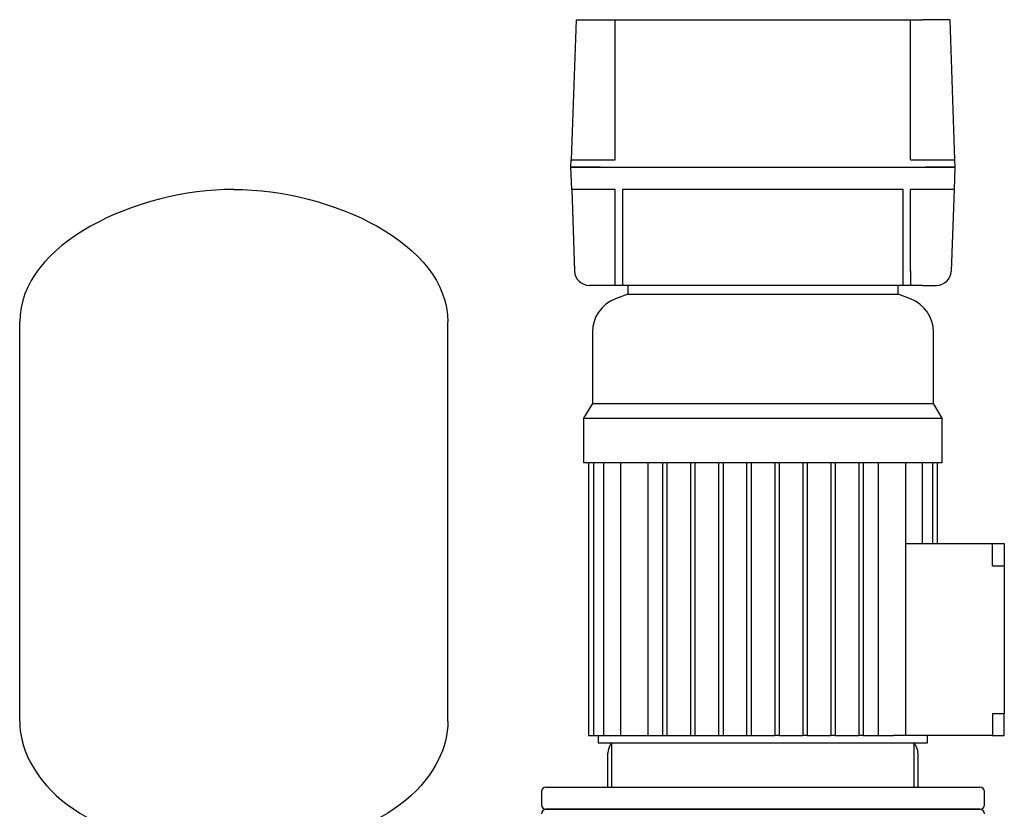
# Model space of a CAD drawing. Header units: millimetres. Extents: x 11 to 1806, y 11 to 1012.
# Tile 7 of 7: x 991 to 1658, y 477 to 1012. Entities that reach past the tile are written whole.
import ezdxf

# ---------------------------------------------------------------- set-up
doc = ezdxf.new("R2010")
doc.units = ezdxf.units.MM

msp = doc.modelspace()

# ---------------------------------------------------------------- linework, layer by layer
at = {"color": 7, "linetype": 'Continuous', "lineweight": 25}
for p, q in [((1368.2, 1011.81), (1364.88, 916.81)), ((1368.2, 1011.81), (1386.71, 1011.81)), ((1386.71, 1011.81), (1394.71, 1011.81)), ((1394.71, 916.81), (1394.71, 1011.81)), ((1394.71, 1011.81), (1594.71, 1011.81)), ((1594.71, 916.81), (1594.71, 1011.81)), ((1594.71, 1011.81), (1602.71, 1011.81)), ((1621.21, 1011.81), (1602.71, 1011.81)), ((1621.21, 1011.81), (1624.53, 916.81)), ((1364.71, 911.81), (1364.88, 916.81)), ((1384.87, 916.81), (1394.71, 916.81)), ((1594.71, 916.81), (1604.54, 916.81)), ((1624.53, 916.81), (1624.71, 911.81)), ((1365.23, 896.81), (1364.71, 911.81)), ((1384.69, 911.81), (1604.72, 911.81)), ((1624.71, 911.81), (1624.18, 896.81)), ((1365.23, 896.81), (1367.16, 841.46)), ((1394.71, 896.81), (1385.22, 896.81)), ((1394.71, 841.46), (1394.71, 896.81)), ((1589.71, 896.81), (1399.71, 896.81)), ((1399.71, 896.81), (1399.71, 841.46)), ((1589.71, 841.46), (1589.71, 896.81)), ((1604.19, 896.81), (1594.71, 896.81)), ((1594.71, 841.46), (1594.71, 896.81)), ((1624.18, 896.81), (1622.25, 841.46)), ((1394.71, 831.81), (1394.71, 841.46)), ((1399.71, 841.46), (1399.71, 831.81)), ((1589.71, 831.81), (1589.71, 841.46)), ((1594.71, 841.46), (1594.71, 831.81)), ((1386.71, 831.81), (1377.16, 831.81)), ((1394.71, 831.81), (1386.71, 831.81)), ((1399.71, 831.81), (1394.71, 831.81)), ((1589.71, 831.81), (1399.71, 831.81)), ((1403.21, 831.81), (1403.21, 825.81)), ((1586.21, 825.81), (1586.21, 831.81)), ((1594.71, 831.81), (1589.71, 831.81)), ((1602.71, 831.81), (1594.71, 831.81)), ((1602.71, 831.81), (1612.25, 831.81)), ((1403.21, 825.81), (1394.78, 822.65)), ((1403.21, 825.81), (1494.71, 825.81)), ((1494.71, 825.81), (1586.21, 825.81)), ((1594.63, 822.65), (1586.21, 825.81)), ((991.35, 536.42), (991.35, 807.01)), ((1281.35, 536.42), (1281.35, 807.01)), ((1379.21, 800.18), (1379.21, 751.81)), ((1610.21, 751.81), (1610.21, 800.18)), ((1379.21, 751.81), (1373.21, 741.81)), ((1379.21, 751.81), (1494.71, 751.81)), ((1494.71, 751.81), (1610.21, 751.81)), ((1616.21, 741.81), (1610.21, 751.81)), ((1373.21, 741.81), (1373.21, 711.81)), ((1373.21, 741.81), (1494.71, 741.81)), ((1494.71, 741.81), (1616.21, 741.81)), ((1616.21, 711.81), (1616.21, 741.81)), ((1373.21, 711.81), (1494.71, 711.81)), ((1376.61, 711.81), (1376.61, 526.81)), ((1379.91, 711.81), (1379.91, 526.81)), ((1386.83, 711.81), (1386.83, 526.81)), ((1398.21, 711.81), (1398.21, 526.81)), ((1416.68, 711.81), (1416.68, 526.81)), ((1426.71, 711.81), (1426.71, 526.81)), ((1429.71, 711.81), (1429.71, 526.81)), ((1445.71, 711.81), (1445.71, 526.81)), ((1448.71, 711.81), (1448.71, 526.81)), ((1464.71, 711.81), (1464.71, 526.81)), ((1467.71, 711.81), (1467.71, 526.81)), ((1483.71, 711.81), (1483.71, 526.81)), ((1486.71, 711.81), (1486.71, 526.81)), ((1494.71, 711.81), (1616.21, 711.81)), ((1502.71, 711.81), (1502.71, 526.81)), ((1505.71, 711.81), (1505.71, 526.81)), ((1521.71, 711.81), (1521.71, 526.81)), ((1524.71, 711.81), (1524.71, 526.81)), ((1540.71, 711.81), (1540.71, 526.81)), ((1543.71, 711.81), (1543.71, 526.81)), ((1559.71, 711.81), (1559.71, 526.81)), ((1562.71, 711.81), (1562.71, 526.81)), ((1572.73, 711.81), (1572.73, 526.81)), ((1591.2, 711.81), (1591.2, 526.81)), ((1602.58, 711.81), (1602.58, 656.81)), ((1609.5, 711.81), (1609.5, 656.81)), ((1612.8, 711.81), (1612.8, 656.81)), ((1591.2, 656.81), (1650.21, 656.81)), ((1650.21, 648.81), (1650.21, 656.81)), ((1650.21, 656.81), (1658.21, 656.81)), ((1658.21, 656.81), (1658.21, 649.81)), ((1650.21, 641.81), (1650.21, 648.81)), ((1658.21, 649.81), (1658.21, 641.81)), ((1650.21, 641.81), (1658.21, 641.81)), ((1658.21, 641.81), (1658.21, 541.81)), ((1650.21, 541.81), (1658.21, 541.81)), ((1650.21, 541.81), (1650.21, 534.81)), ((1658.21, 533.81), (1658.21, 541.81)), ((1650.21, 534.81), (1650.21, 526.81)), ((1658.21, 526.81), (1658.21, 533.81)), ((1376.61, 526.81), (1379.91, 526.81)), ((1379.91, 526.81), (1386.83, 526.81)), ((1383.21, 526.81), (1383.21, 521.81)), ((1386.83, 526.81), (1394.55, 526.81)), ((1394.55, 526.81), (1398.21, 526.81)), ((1398.21, 526.81), (1406.34, 526.81)), ((1406.34, 526.81), (1426.71, 526.81)), ((1426.71, 526.81), (1429.71, 526.81)), ((1429.71, 526.81), (1445.71, 526.81)), ((1445.71, 526.81), (1448.71, 526.81)), ((1448.71, 526.81), (1464.71, 526.81)), ((1464.71, 526.81), (1467.71, 526.81)), ((1467.71, 526.81), (1483.71, 526.81)), ((1483.71, 526.81), (1486.71, 526.81)), ((1486.71, 526.81), (1494.71, 526.81)), ((1494.71, 526.81), (1502.71, 526.81)), ((1505.71, 526.81), (1502.71, 526.81)), ((1505.71, 526.81), (1521.71, 526.81)), ((1524.71, 526.81), (1521.71, 526.81)), ((1524.71, 526.81), (1540.71, 526.81)), ((1543.71, 526.81), (1540.71, 526.81)), ((1543.71, 526.81), (1559.71, 526.81)), ((1562.71, 526.81), (1559.71, 526.81)), ((1562.71, 526.81), (1583.07, 526.81)), ((1591.2, 526.81), (1583.07, 526.81)), ((1650.21, 526.81), (1591.2, 526.81)), ((1606.21, 521.81), (1606.21, 526.81)), ((1650.21, 526.81), (1658.21, 526.81)), ((1383.21, 521.81), (1494.71, 521.81)), ((1392.21, 521.81), (1392.21, 491.81)), ((1494.71, 521.81), (1606.21, 521.81)), ((1597.21, 491.81), (1597.21, 521.81)), ((1389.71, 491.81), (1389.71, 514.81)), ((1599.71, 514.81), (1599.71, 491.81)), ((1344.71, 488.81), (1344.71, 479.81)), ((1347.71, 491.81), (1494.71, 491.81)), ((1494.71, 491.81), (1641.71, 491.81)), ((1644.71, 479.81), (1644.71, 488.81)), ((1347.71, 476.81), (1641.7, 476.81)), ((1494.71, 476.81), (1347.71, 476.81)), ((1641.71, 476.81), (1494.71, 476.81)), ((1641.7, 476.81), (1641.71, 476.81))]:
    msp.add_line(p, q, dxfattribs=at)
for centre, radius, start, end in [((1377.16, 841.81), 10, 182, 270), ((1612.25, 841.81), 10, 270, 358), ((1403.21, 800.18), 24, 110.55605, 180), ((1586.21, 800.18), 24, 0, 69.44395), ((1399.71, 514.81), 10, 138.59038, 180), ((1589.71, 514.81), 10, 0, 41.40962), ((1347.71, 488.81), 3, 90, 180), ((1641.71, 488.81), 3, 0, 90), ((1347.71, 479.81), 3, 180, 270), ((1347.71, 473.81), 3, 90, 180), ((1641.71, 479.81), 3, 270, 360), ((1641.71, 473.81), 3, 0, 90)]:
    msp.add_arc(centre, radius, start, end, dxfattribs=at)
for points in [[(1364.88, 916.81), (1364.88, 916.81), (1364.98, 916.81), (1365.44, 916.81), (1365.8, 916.81), (1366.77, 916.81), (1367.39, 916.81), (1368.88, 916.81), (1369.76, 916.81), (1371.71, 916.81), (1372.79, 916.81), (1375.07, 916.81), (1376.28, 916.81), (1378.74, 916.81), (1379.99, 916.81), (1382.47, 916.81), (1383.69, 916.81), (1384.87, 916.81)], [(1604.54, 916.81), (1605.72, 916.81), (1606.94, 916.81), (1609.42, 916.81), (1610.67, 916.81), (1613.13, 916.81), (1614.34, 916.81), (1616.62, 916.81), (1617.7, 916.81), (1619.65, 916.81), (1620.53, 916.81), (1622.02, 916.81), (1622.64, 916.81), (1623.61, 916.81), (1623.97, 916.81), (1624.43, 916.81), (1624.53, 916.81), (1624.53, 916.81)], [(1384.69, 911.81), (1383.51, 911.81), (1382.29, 911.81), (1379.82, 911.81), (1378.56, 911.81), (1376.1, 911.81), (1374.9, 911.81), (1372.61, 911.81), (1371.53, 911.81), (1369.58, 911.81), (1368.71, 911.81), (1367.22, 911.81), (1366.6, 911.81), (1365.62, 911.81), (1365.27, 911.81), (1364.81, 911.81), (1364.71, 911.81), (1364.71, 911.81)], [(1364.71, 911.81), (1364.71, 911.81), (1364.81, 911.81), (1365.27, 911.81), (1365.62, 911.81), (1366.6, 911.81), (1367.22, 911.81), (1368.71, 911.81), (1369.58, 911.81), (1371.53, 911.81), (1372.61, 911.81), (1374.9, 911.81), (1376.1, 911.81), (1378.56, 911.81), (1379.82, 911.81), (1382.29, 911.81), (1383.51, 911.81), (1384.69, 911.81)], [(1624.71, 911.81), (1624.71, 911.81), (1624.6, 911.81), (1624.14, 911.81), (1623.79, 911.81), (1622.82, 911.81), (1622.19, 911.81), (1620.7, 911.81), (1619.83, 911.81), (1617.88, 911.81), (1616.8, 911.81), (1614.51, 911.81), (1613.31, 911.81), (1610.85, 911.81), (1609.59, 911.81), (1607.12, 911.81), (1605.9, 911.81), (1604.72, 911.81)], [(1604.72, 911.81), (1605.9, 911.81), (1607.12, 911.81), (1609.59, 911.81), (1610.85, 911.81), (1613.31, 911.81), (1614.51, 911.81), (1616.8, 911.81), (1617.88, 911.81), (1619.83, 911.81), (1620.7, 911.81), (1622.19, 911.81), (1622.82, 911.81), (1623.79, 911.81), (1624.14, 911.81), (1624.6, 911.81), (1624.71, 911.81), (1624.71, 911.81)], [(1385.22, 896.81), (1384.04, 896.81), (1382.82, 896.81), (1380.34, 896.81), (1379.09, 896.81), (1376.63, 896.81), (1375.42, 896.81), (1373.13, 896.81), (1372.06, 896.81), (1370.11, 896.81), (1369.23, 896.81), (1367.74, 896.81), (1367.12, 896.81), (1366.15, 896.81), (1365.79, 896.81), (1365.33, 896.81), (1365.23, 896.81), (1365.23, 896.81)], [(1624.18, 896.81), (1624.18, 896.81), (1624.08, 896.81), (1623.62, 896.81), (1623.27, 896.81), (1622.29, 896.81), (1621.67, 896.81), (1620.18, 896.81), (1619.3, 896.81), (1617.35, 896.81), (1616.28, 896.81), (1613.99, 896.81), (1612.78, 896.81), (1610.32, 896.81), (1609.07, 896.81), (1606.59, 896.81), (1605.37, 896.81), (1604.19, 896.81)]]:
    msp.add_open_spline(points, degree=3, knots=[0, 0, 0, 0, 0.125, 0.125, 0.25, 0.25, 0.375, 0.375, 0.5, 0.5, 0.625, 0.625, 0.75, 0.75, 0.875, 0.875, 1, 1, 1, 1], dxfattribs=at)
for points in [[(1136.35, 896.81), (1070.84, 896.81), (991.35, 860.16), (991.35, 807.01)], [(1136.35, 896.81), (1201.87, 896.81), (1281.35, 860.16), (1281.35, 807.01)], [(991.35, 536.42), (991.35, 502.82), (1025.36, 456.39), (1116.35, 450.45)], [(1281.35, 536.42), (1281.35, 502.82), (1247.35, 456.39), (1156.35, 450.45)]]:
    msp.add_open_spline(points, degree=3, dxfattribs=at)

doc.saveas('drawing.dxf')
